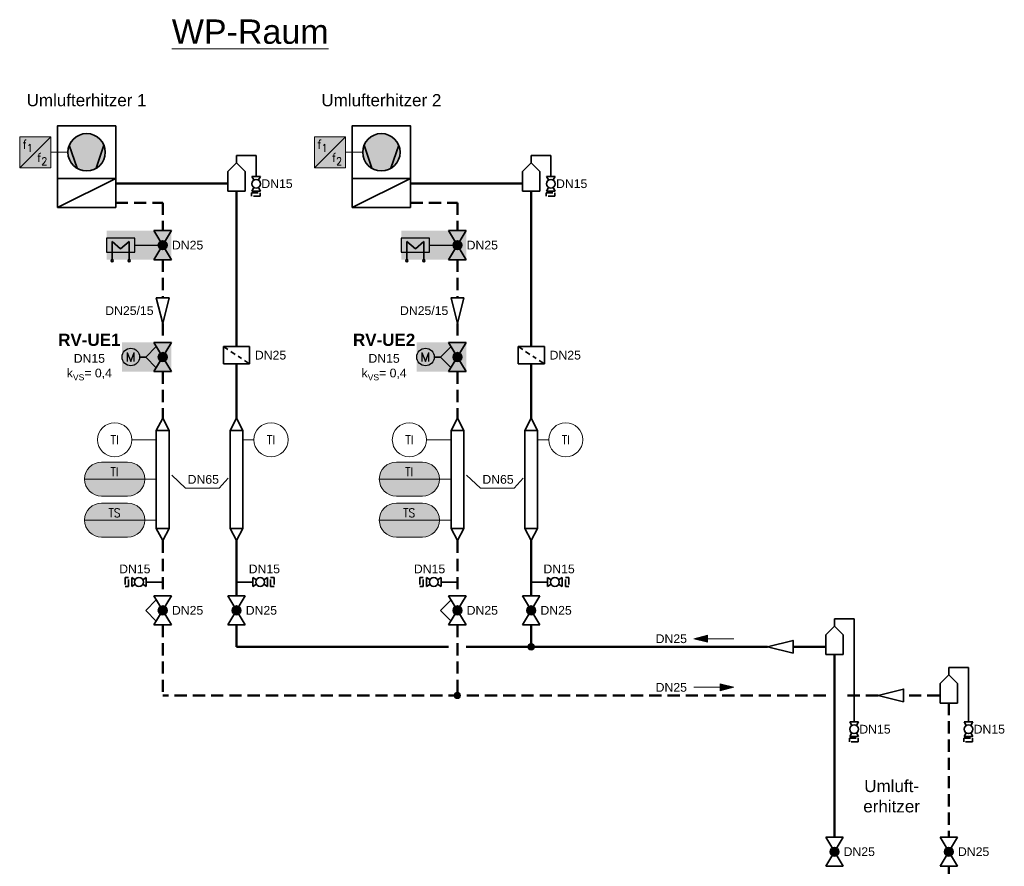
# Model space of a CAD drawing. Header units: millimetres. Extents: x -100 to 887, y -136 to 202.
# Tile 2 of 4: x -81 to 122, y 4 to 178. Entities that reach past the tile are written whole.
import ezdxf
from ezdxf.enums import TextEntityAlignment as Align

# ---------------------------------------------------------------- set-up
doc = ezdxf.new("R2010")
doc.units = ezdxf.units.MM
doc.linetypes.add('GESTRICHELT2', pattern=[0.375, 0.25, -0.125])
doc.layers.get('0').update_dxf_attribs({"lineweight": 18})
for name, color, linetype, lineweight in [('TGAx_G_KOM_GA-Symbole', 7, 'Continuous', 18), ('TGAx_G_KOM_Schraff_Steuerung-Umlufterhitzer', 52, 'Continuous', 18), ('TGAx_G_KOM_Schraff_Steuerung-übergeordnet', 241, 'Continuous', 18), ('TGAx_H_KOM_Armaturen', 7, 'Continuous', 35), ('TGAx_H_LTG_NT_RL', 164, 'GESTRICHELT2', 50), ('TGAx_H_LTG_NT_VL', 12, 'Continuous', 50), ('TGAx_H_TXT_Beschriftung', 7, 'Continuous', 18), ('TGAx_H_TXT_Dimensionierung', 7, 'Continuous', 18)]:
    doc.layers.add(name, color=color, linetype=linetype, lineweight=lineweight)
doc.styles.add('Arial', font='arial.ttf')
doc.styles.add('MEP-Reloaded-M-2.5', font='arial.ttf', dxfattribs={"height": 2.5})
doc.styles.add('MSR-Arial', font='romans.shx')

# ---------------------------------------------------------------- blocks, each defined once
blk = doc.blocks.new('7.01.03-Absperrventil')
at = {"linetype": 'Continuous'}
for p, q in [((0, 1.8), (0, -1.8)), ((0, 1.8), (6, -1.8)), ((6, 1.8), (0, -1.8)), ((6, 1.8), (6, -1.8))]:
    blk.add_line(p, q, dxfattribs=at)
for radius in [0.9, 0.8, 0.7, 0.6, 0.5, 0.4, 0.3, 0.2, 0.1]:
    blk.add_circle((3, 0), radius, dxfattribs=at)
blk.add_point((3, 0), dxfattribs=at)
blk = doc.blocks.new('7.01.04-Absperrhahn allg.')
at = {"linetype": 'Continuous'}
for p, q in [((0, 1.8), (0, -1.8)), ((0, 1.8), (1.46, 0.93)), ((6, 1.8), (4.54, 0.93)), ((6, 1.8), (6, -1.8)), ((1.46, -0.93), (0, -1.8)), ((4.54, -0.93), (6, -1.8))]:
    blk.add_line(p, q, dxfattribs=at)
blk.add_circle((3, 0), 1.8, dxfattribs=at)
blk = doc.blocks.new('5.07-Kupplung allg.')
at = {"linetype": 'Continuous'}
for p, q in [((0, 1.8), (0, -1)), ((1.4, 1), (1.4, 0)), ((1.4, 0), (1.4, -1.8))]:
    blk.add_line(p, q, dxfattribs=at)
for p, q in [((0, 1.8), (1.4, 1.8)), ((0, -1.8), (1.4, -1.8))]:
    blk.add_line(p, q)
blk = doc.blocks.new('4.11-Pfeil-Fliessrichtung')
at = {"linetype": 'Continuous', "lineweight": 18}
blk.add_line((-4.12, 0), (4.12, 0), dxfattribs=at)
at = {"linetype": 'Continuous', "lineweight": 18, "flags": 128}
for points in [[(1.32, 0.75), (4.12, 0), (1.32, -0.75)], [(1.39, 0.66), (3.85, 0), (1.39, -0.66)], [(1.46, 0.57), (3.58, 0), (1.46, -0.57)], [(1.53, 0.48), (3.31, 0), (1.53, -0.48)], [(1.6, 0.39), (3.04, 0), (1.6, -0.39)], [(1.67, 0.3), (2.77, 0), (1.67, -0.3)], [(1.74, 0.21), (2.5, 0), (1.74, -0.21)], [(1.81, 0.11), (2.23, 0), (1.81, -0.11)], [(1.88, 0.02), (1.96, 0), (1.88, -0.02)]]:
    blk.add_lwpolyline(points, close=True, dxfattribs=at)
blk = doc.blocks.new('6.01-Reduzierung')
at = {"flags": 128}
blk.add_lwpolyline([(0, 1.3125), (0, -1.3125), (5.25, 0)], close=True, dxfattribs=at)
blk = doc.blocks.new('7.02.01C-Absperrventil m. stet. Stellverhalten')
h = blk.add_hatch(color=256)
h.dxf.hatch_style = 1
h.paths.add_polyline_path([(2.23, 0.46), (3, 0), (3.77, 0.46, 0.56619)])
h.paths.add_polyline_path([(2.23, 0.46, 0.135933), (2.1, 0, 0.135933), (2.23, -0.46), (3, 0)])
h.paths.add_polyline_path([(3, 0), (2.23, -0.46, 0.56619), (3.77, -0.46)])
h.paths.add_polyline_path([(3.77, 0.46), (3, 0), (3.77, -0.46, 0.135933), (3.9, 0, 0.135933)])
at = {"linetype": 'Continuous'}
for p, q in [((3, 3.48), (0.81, 1.31)), ((3, 3.48), (5.19, 1.31)), ((6, 1.8), (0, -1.8)), ((0, 1.8), (6, -1.8)), ((0, 1.8), (0, -1.8)), ((6, 1.8), (6, -1.8))]:
    blk.add_line(p, q, dxfattribs=at)
blk.add_circle((3, 0), 0.9, dxfattribs=at)
blk.add_point((3, 0), dxfattribs=at)
blk = doc.blocks.new('7.05.02-Stellantr. Elektromotor')
at = {"lineweight": 25}
for p, q in [((-0.72, 0.9), (-0.72, -0.9)), ((-0.72, 0.9), (0, -0.9)), ((0, -0.9), (0.72, 0.9)), ((0.72, -0.9), (0.72, 0.9))]:
    blk.add_line(p, q, dxfattribs=at)
blk.add_circle((0, 0), 1.8, dxfattribs=at)
blk = doc.blocks.new('9.12-Schmutzfänger')
at = {"linetype": 'Continuous'}
for p, q in [((0, 2.7), (0, -2.7)), ((0, 2.7), (3.6, 2.7)), ((2.88, 1.63), (3.6, 2.7)), ((3.6, 2.7), (3.6, -2.7)), ((2.03, 0.35), (2.48, 1.02)), ((0, -2.7), (0.63, -1.75)), ((1.03, -1.15), (1.63, -0.26)), ((0, -2.7), (3.6, -2.7))]:
    blk.add_line(p, q, dxfattribs=at)
blk = doc.blocks.new('Lufterhitzer')
at = {"linetype": 'Continuous'}
for p, q in [((0, -6), (6, 6)), ((0, 6), (0, -6)), ((6, 6), (0, 6)), ((6, 6), (6, -6)), ((0, -6), (6, -6))]:
    blk.add_line(p, q, dxfattribs=at)
blk = doc.blocks.new('Vent')
at = {"linetype": 'Continuous'}
for p, q in [((-4.45, -1.8), (-2.46, 4.12)), ((4.45, -1.8), (2.46, 4.12))]:
    blk.add_line(p, q, dxfattribs=at)
blk.add_circle((0, 0), 4.8, dxfattribs=at)
blk = doc.blocks.new('GA_FÜHLER')
blk.add_circle((-3.25, 0), 3.5)
at = {"style": 'MSR-Arial', "width": 0.9}
blk.add_attdef('MESSART', text='', height=1.8, dxfattribs=at).set_placement((-3.25, 0), align=Align.MIDDLE_CENTER)
blk = doc.blocks.new('GA_FÜHLER-FERN_SymLang')
for p, q in [((-7.94, 3.5), (-2.6, 3.5)), ((-11.44, 0), (0.9, 0)), ((-7.94, -3.5), (-2.6, -3.5))]:
    blk.add_line(p, q)
for centre, start, end in [((-7.94, 0), 90, 270), ((-2.6, 0), 270, 90)]:
    blk.add_arc(centre, 3.5, start, end)
at = {"style": 'MSR-Arial', "width": 0.9}
for tag, p in [('MESSART', (-5.25, 1.5)), ('WERT', (-5.25, -1.55))]:
    blk.add_attdef(tag, text='', height=1.8, dxfattribs=at).set_placement(p, align=Align.MIDDLE_CENTER)
blk = doc.blocks.new('7.05.07-Stellantr. Schubsystem allg.')
at = {"lineweight": 25}
blk.add_line((0, 3.6), (0, 0), dxfattribs=at)
blk.add_lwpolyline([(-0.9, 3.6), (0.9, 3.6), (0.9, 7.2), (-0.9, 7.2)], close=True, dxfattribs=at)
blk = doc.blocks.new('4.16-Leitungs-Verbindungspunkt')
at = {"linetype": 'Continuous', "lineweight": 18}
blk.add_hatch(color=256, dxfattribs=at).paths.add_polyline_path([(0.65, 0, 1), (-0.65, 0, 1)])
blk.add_circle((0, 0), 0.65, dxfattribs=at)
blk = doc.blocks.new('02.MSR_Frequenzumrichter')
at = {"lineweight": 18}
blk.add_line((-3.2, -3.2), (3.2, 3.2), dxfattribs=at)
blk.add_lwpolyline([(-3.2, -3.2), (3.2, -3.2), (3.2, 3.2), (-3.2, 3.2)], close=True)
at = {"lineweight": 18, "char_height": 1.8, "attachment_point": 5, "style": 'MSR-Arial'}
for insert in [(-2.16, 1.63), (0.83, -1.08)]:
    blk.add_mtext('f', dxfattribs=dict(at, insert=insert))
at = {"lineweight": 18, "style": 'MSR-Arial', "width": 0.9}
for p in [(-1.12, 0.86), (1.87, -1.85)]:
    blk.add_attdef('Stufe', text='', height=1.6, dxfattribs=at).set_placement(p, align=Align.MIDDLE_CENTER)

msp = doc.modelspace()

# ---------------------------------------------------------------- hatches: boundary and pattern name
at = {"layer": 'TGAx_G_KOM_Schraff_Steuerung-Umlufterhitzer'}
h = msp.add_hatch(color=256, dxfattribs=at)
h.dxf.hatch_style = 1
h.paths.add_polyline_path([(-80.53, 147.54), (-74.13, 147.54), (-74.13, 153.94), (-80.53, 153.94)])
h = msp.add_hatch(color=256, dxfattribs=at)
h.dxf.hatch_style = 1
edge = h.paths.add_edge_path()
edge.add_arc((-66.78, 150.74), 3.84, 0, 360)
h = msp.add_hatch(color=256, dxfattribs=at)
h.dxf.hatch_style = 1
h.paths.add_polyline_path([(-19.98, 147.54), (-13.58, 147.54), (-13.58, 153.94), (-19.98, 153.94)])
h = msp.add_hatch(color=256, dxfattribs=at)
h.dxf.hatch_style = 1
edge = h.paths.add_edge_path()
edge.add_arc((-6.23, 150.74), 3.84, 0, 360)
h = msp.add_hatch(color=256, dxfattribs=at)
h.dxf.hatch_style = 1
h.paths.add_polyline_path([(-49.35, 134.64), (-62.67, 134.64), (-62.67, 128.64), (-49.35, 128.64)])
h = msp.add_hatch(color=256, dxfattribs=at)
h.dxf.hatch_style = 1
h.paths.add_polyline_path([(11.19, 134.64), (-2.13, 134.64), (-2.13, 128.64), (11.19, 128.64)])
at = {"layer": 'TGAx_G_KOM_Schraff_Steuerung-übergeordnet'}
h = msp.add_hatch(color=256, dxfattribs=at)
h.dxf.hatch_style = 1
h.paths.add_polyline_path([(-49.35, 111.64), (-59.51, 111.64), (-59.51, 105.64), (-49.35, 105.64)])
h = msp.add_hatch(color=256, dxfattribs=at)
h.dxf.hatch_style = 1
h.paths.add_polyline_path([(11.19, 111.64), (1.03, 111.64), (1.03, 105.64), (11.19, 105.64)])
h = msp.add_hatch(color=256, dxfattribs=at)
h.dxf.hatch_style = 1
edge = h.paths.add_edge_path()
edge.add_arc((-63.69, 83.55), 3.5, 90, 270)
edge.add_line((-63.69, 80.05), (-58.35, 80.05))
edge.add_arc((-58.35, 83.55), 3.5, 270, 450)
edge.add_line((-58.35, 87.05), (-63.69, 87.05))
h = msp.add_hatch(color=256, dxfattribs=at)
h.dxf.hatch_style = 1
edge = h.paths.add_edge_path()
edge.add_arc((-3.15, 83.55), 3.5, 90, 270)
edge.add_line((-3.15, 80.05), (2.2, 80.05))
edge.add_arc((2.2, 83.55), 3.5, 270, 450)
edge.add_line((2.2, 87.05), (-3.15, 87.05))
h = msp.add_hatch(color=256, dxfattribs=at)
h.dxf.hatch_style = 1
edge = h.paths.add_edge_path()
edge.add_arc((-63.69, 75.12), 3.5, 90, 270)
edge.add_line((-63.69, 71.62), (-58.35, 71.62))
edge.add_arc((-58.35, 75.12), 3.5, 270, 450)
edge.add_line((-58.35, 78.62), (-63.69, 78.62))
h = msp.add_hatch(color=256, dxfattribs=at)
h.dxf.hatch_style = 1
edge = h.paths.add_edge_path()
edge.add_arc((-3.15, 75.12), 3.5, 90, 270)
edge.add_line((-3.15, 71.62), (2.2, 71.62))
edge.add_arc((2.2, 75.12), 3.5, 270, 450)
edge.add_line((2.2, 78.62), (-3.15, 78.62))

# ---------------------------------------------------------------- linework, layer by layer
at = {"layer": 'TGAx_G_KOM_GA-Symbole'}
for p, q in [((-70.62, 150.74), (-74.13, 150.74)), ((-10.07, 150.74), (-13.58, 150.74))]:
    msp.add_line(p, q, dxfattribs=at)
at = {"layer": 'TGAx_G_KOM_GA-Symbole', "ltscale": 5}
for p, q in [((-57.52, 91.64), (-52.46, 91.64)), ((-32.4, 91.64), (-34.68, 91.64)), ((3.02, 91.64), (8.08, 91.64)), ((28.15, 91.64), (25.87, 91.64)), ((-54.85, 83.55), (-52.46, 83.55)), ((5.7, 83.55), (8.08, 83.55)), ((-54.85, 75.12), (-52.46, 75.12)), ((5.7, 75.12), (8.08, 75.12))]:
    msp.add_line(p, q, dxfattribs=at)
at = {"layer": 'TGAx_H_KOM_Armaturen'}
for p, q in [((-35.99, 148.57), (-35.99, 150.05)), ((-35.99, 150.05), (-31.96, 150.05)), ((-31.96, 150.05), (-31.96, 145.77)), ((24.55, 148.57), (24.55, 150.05)), ((24.55, 150.05), (28.59, 150.05)), ((28.59, 150.05), (28.59, 145.77)), ((-37.79, 146.77), (-35.99, 148.57)), ((-35.99, 148.57), (-34.19, 146.77)), ((22.75, 146.77), (24.55, 148.57)), ((24.55, 148.57), (26.35, 146.77)), ((-37.79, 146.77), (-37.79, 142.77)), ((-34.19, 146.77), (-34.19, 142.77)), ((22.75, 146.77), (22.75, 142.77)), ((26.35, 146.77), (26.35, 142.77)), ((-34.19, 142.77), (-37.79, 142.77)), ((26.35, 142.77), (22.75, 142.77)), ((-61.54, 128.67), (-61.54, 132.38)), ((-61.54, 132.38), (-59.79, 130.9)), ((-58.04, 132.38), (-59.79, 130.9)), ((-58.04, 128.67), (-58.04, 132.38)), ((-1, 128.67), (-1, 132.38)), ((-1, 132.38), (0.75, 130.9)), ((2.5, 132.38), (0.75, 130.9)), ((2.5, 128.67), (2.5, 132.38)), ((-55.91, 108.64), (-54.63, 108.64)), ((4.63, 108.64), (5.91, 108.64)), ((-54.52, 62.39), (-51.15, 62.39)), ((-32.63, 62.39), (-35.99, 62.39)), ((6.03, 62.39), (9.39, 62.39)), ((27.92, 62.39), (24.55, 62.39)), ((86.85, 53.3), (86.85, 54.79)), ((86.85, 54.79), (90.88, 54.79)), ((90.88, 54.79), (90.88, 33.62)), ((85.05, 51.5), (86.85, 53.3)), ((86.85, 53.3), (88.65, 51.5)), ((85.05, 51.5), (85.05, 47.5)), ((88.65, 51.5), (88.65, 47.5)), ((88.65, 47.5), (85.05, 47.5)), ((110.34, 43.3), (110.34, 44.79)), ((110.34, 44.79), (114.38, 44.79)), ((114.38, 44.79), (114.38, 33.62)), ((108.54, 41.5), (110.34, 43.3)), ((110.34, 43.3), (112.14, 41.5)), ((108.54, 41.5), (108.54, 37.5)), ((112.14, 41.5), (112.14, 37.5)), ((112.14, 37.5), (108.54, 37.5))]:
    msp.add_line(p, q, dxfattribs=at)
for points in [[(-72.78, 145.35), (-60.78, 145.35), (-60.78, 156.14), (-72.78, 156.14)], [(-12.23, 145.35), (-0.23, 145.35), (-0.23, 156.14), (-12.23, 156.14)], [(-49.84, 93.56), (-52.46, 93.56), (-51.15, 96.07)], [(-34.68, 93.56), (-37.31, 93.56), (-35.99, 96.07)], [(10.71, 93.56), (8.08, 93.56), (9.39, 96.07)], [(25.87, 93.56), (23.24, 93.56), (24.55, 96.07)], [(-52.46, 73.4), (-49.84, 73.4), (-49.84, 93.56), (-52.46, 93.56)], [(-37.31, 73.4), (-34.68, 73.4), (-34.68, 93.56), (-37.31, 93.56)], [(8.08, 73.4), (10.71, 73.4), (10.71, 93.56), (8.08, 93.56)], [(23.24, 73.4), (25.87, 73.4), (25.87, 93.56), (23.24, 93.56)], [(-49.84, 73.4), (-52.46, 73.4), (-51.15, 70.9)], [(-34.68, 73.4), (-37.31, 73.4), (-35.99, 70.9)], [(10.71, 73.4), (8.08, 73.4), (9.39, 70.9)], [(25.87, 73.4), (23.24, 73.4), (24.55, 70.9)]]:
    msp.add_lwpolyline(points, close=True, dxfattribs=at)
for centre in [(-61.54, 128.45), (-58.04, 128.45), (-1, 128.45), (2.5, 128.45)]:
    msp.add_circle(centre, 0.219, dxfattribs=at)
at = {"layer": 'TGAx_H_LTG_NT_RL', "ltscale": 10}
for p, q in [((-60.78, 140.37), (-51.15, 140.37)), ((-51.15, 140.37), (-51.15, 134.64)), ((-0.23, 140.37), (9.39, 140.37)), ((9.39, 140.37), (9.39, 134.64)), ((-51.15, 128.64), (-51.15, 120.79)), ((9.39, 128.64), (9.39, 120.79)), ((-51.15, 115.54), (-51.15, 111.64)), ((9.39, 115.54), (9.39, 111.64)), ((-51.15, 105.64), (-51.15, 96.07)), ((9.39, 105.64), (9.39, 96.07)), ((-51.15, 70.9), (-51.15, 59.56)), ((9.39, 70.9), (9.39, 59.56)), ((-51.15, 53.56), (-51.15, 39.06)), ((9.39, 53.56), (9.39, 39.06)), ((85.05, 39.06), (-51.15, 39.06)), ((95.8, 39.06), (88.33, 39.06)), ((108.42, 39.06), (101.05, 39.06)), ((110.34, 37.5), (110.34, 9.94)), ((110.34, 3.94), (110.34, -22.16))]:
    msp.add_line(p, q, dxfattribs=at)
at = {"layer": 'TGAx_H_LTG_NT_VL'}
for p, q in [((-60.78, 144.32), (-37.79, 144.32)), ((-0.23, 144.32), (22.75, 144.32)), ((-35.99, 142.77), (-35.99, 110.82)), ((24.55, 142.77), (24.55, 110.82)), ((-35.99, 107.22), (-35.99, 96.07)), ((24.55, 107.22), (24.55, 96.07)), ((-35.99, 70.9), (-35.99, 59.56)), ((24.55, 70.9), (24.55, 59.56)), ((-35.99, 53.56), (-35.99, 49.06)), ((24.55, 53.56), (24.55, 49.06)), ((-35.99, 49.06), (7.59, 49.06)), ((73.09, 49.06), (11.19, 49.06)), ((85.05, 49.06), (78.34, 49.06))]:
    msp.add_line(p, q, dxfattribs=at)
at = {"layer": 'TGAx_H_LTG_NT_VL', "ltscale": 0.1}
msp.add_line((86.85, 47.5), (86.85, 9.94), dxfattribs=at)
at = {"layer": 'TGAx_H_TXT_Dimensionierung'}
for points in [[(-49.27, 84.36), (-46.45, 81.67), (-39.52, 81.67), (-37.67, 83.75)], [(11.28, 84.36), (14.1, 81.67), (21.02, 81.67), (22.88, 83.75)]]:
    msp.add_lwpolyline(points, dxfattribs=at)

# ---------------------------------------------------------------- block references
at = {"layer": 'TGAx_G_KOM_GA-Symbole'}
ref = msp.add_blockref('02.MSR_Frequenzumrichter', (-77.33, 150.74), dxfattribs=at)
ref.add_attrib('Stufe', '1', dxfattribs={"layer": '0', "lineweight": 18, "height": 1.6, "style": 'MSR-Arial', "width": 0.9}).set_placement((-78.44, 151.6), align=Align.MIDDLE_CENTER)
ref.add_attrib('Stufe', '2', dxfattribs={"layer": '0', "lineweight": 18, "height": 1.6, "style": 'MSR-Arial', "width": 0.9}).set_placement((-75.46, 148.89), align=Align.MIDDLE_CENTER)
ref = msp.add_blockref('02.MSR_Frequenzumrichter', (-16.78, 150.74), dxfattribs=at)
ref.add_attrib('Stufe', '1', dxfattribs={"layer": '0', "lineweight": 18, "height": 1.6, "style": 'MSR-Arial', "width": 0.9}).set_placement((-17.9, 151.6), align=Align.MIDDLE_CENTER)
ref.add_attrib('Stufe', '2', dxfattribs={"layer": '0', "lineweight": 18, "height": 1.6, "style": 'MSR-Arial', "width": 0.9}).set_placement((-14.91, 148.89), align=Align.MIDDLE_CENTER)
at = {"layer": 'TGAx_G_KOM_GA-Symbole', "ltscale": 5}
ref = msp.add_blockref('GA_FÜHLER', (-64.27, 91.64), dxfattribs=dict(at, xscale=-1))
ref.add_attrib('MESSART', 'TI', dxfattribs={"layer": '0', "ltscale": 5, "height": 1.8, "style": 'MSR-Arial', "width": 0.9}).set_placement((-61.02, 91.64), align=Align.MIDDLE_CENTER)
for p in [(-25.65, 91.64), (34.9, 91.64)]:
    msp.add_blockref('GA_FÜHLER', p, dxfattribs=at).add_auto_attribs({'MESSART': 'TI'})
ref = msp.add_blockref('GA_FÜHLER', (-3.73, 91.64), dxfattribs=dict(at, xscale=-1))
ref.add_attrib('MESSART', 'TI', dxfattribs={"layer": '0', "ltscale": 5, "height": 1.8, "style": 'MSR-Arial', "width": 0.9}).set_placement((-0.48, 91.64), align=Align.MIDDLE_CENTER)
ref = msp.add_blockref('GA_FÜHLER-FERN_SymLang', (-66.29, 83.55), dxfattribs=dict(at, xscale=-1))
ref.add_attrib('MESSART', 'TI', dxfattribs={"layer": '0', "ltscale": 5, "height": 1.8, "style": 'MSR-Arial', "width": 0.9}).set_placement((-61.04, 85.05), align=Align.MIDDLE_CENTER)
ref = msp.add_blockref('GA_FÜHLER-FERN_SymLang', (-5.75, 83.55), dxfattribs=dict(at, xscale=-1))
ref.add_attrib('MESSART', 'TI', dxfattribs={"layer": '0', "ltscale": 5, "height": 1.8, "style": 'MSR-Arial', "width": 0.9}).set_placement((-0.5, 85.05), align=Align.MIDDLE_CENTER)
ref = msp.add_blockref('GA_FÜHLER-FERN_SymLang', (-66.29, 75.12), dxfattribs=dict(at, xscale=-1))
ref.add_attrib('MESSART', 'TS', dxfattribs={"layer": '0', "ltscale": 5, "height": 1.8, "style": 'MSR-Arial', "width": 0.9}).set_placement((-61.04, 76.62), align=Align.MIDDLE_CENTER)
ref = msp.add_blockref('GA_FÜHLER-FERN_SymLang', (-5.75, 75.12), dxfattribs=dict(at, xscale=-1))
ref.add_attrib('MESSART', 'TS', dxfattribs={"layer": '0', "ltscale": 5, "height": 1.8, "style": 'MSR-Arial', "width": 0.9}).set_placement((-0.5, 76.62), align=Align.MIDDLE_CENTER)
at = {"layer": 'TGAx_H_KOM_Armaturen'}
for name, p, xscale, yscale, zscale, rotation in [('Vent', (-66.78, 150.74), -0.8, 0.8, 0.8, 180), ('Vent', (-6.23, 150.74), -0.8, 0.8, 0.8, 180), ('7.01.04-Absperrhahn allg.', (-31.96, 145.77), -0.5, 0.5, 0.5, 90.00000000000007), ('7.01.04-Absperrhahn allg.', (28.59, 145.77), -0.5, 0.5, 0.5, 90.00000000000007), ('5.07-Kupplung allg.', (-32.03, 141.71), -0.4999999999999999, 0.4999999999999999, 0.4999999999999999, 270.0011121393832), ('5.07-Kupplung allg.', (28.52, 141.71), -0.4999999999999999, 0.4999999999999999, 0.4999999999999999, 270.0011121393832), ('7.05.07-Stellantr. Schubsystem allg.', (-51.15, 131.64), 1.6, 1.6, 1.6, 90.00000000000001), ('7.05.07-Stellantr. Schubsystem allg.', (9.39, 131.64), 1.6, 1.6, 1.6, 90.00000000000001), ('5.07-Kupplung allg.', (-58.17, 62.39), 0.5, 0.5, 0.5, 180), ('7.01.04-Absperrhahn allg.', (-54.52, 62.39), 0.5, 0.5, 0.5, 180), ('7.01.04-Absperrhahn allg.', (-32.63, 62.39), -0.5, 0.5, 0.5, 180), ('5.07-Kupplung allg.', (-28.98, 62.39), -0.5, 0.5, 0.5, 180), ('5.07-Kupplung allg.', (2.38, 62.39), 0.5, 0.5, 0.5, 180), ('7.01.04-Absperrhahn allg.', (6.03, 62.39), 0.5, 0.5, 0.5, 180), ('7.01.04-Absperrhahn allg.', (27.92, 62.39), -0.5, 0.5, 0.5, 180), ('5.07-Kupplung allg.', (31.57, 62.39), -0.5, 0.5, 0.5, 180), ('7.01.04-Absperrhahn allg.', (90.88, 33.62), 0.4999999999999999, 0.4999999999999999, 0.4999999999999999, 269.9988878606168), ('7.01.04-Absperrhahn allg.', (114.38, 33.62), 0.4999999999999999, 0.4999999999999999, 0.4999999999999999, 269.9988878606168), ('5.07-Kupplung allg.', (90.81, 29.56), -0.4999999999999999, 0.4999999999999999, 0.4999999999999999, 270.0011121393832), ('5.07-Kupplung allg.', (114.3, 29.56), -0.4999999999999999, 0.4999999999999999, 0.4999999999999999, 270.0011121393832)]:
    msp.add_blockref(name, p, dxfattribs=dict(at, xscale=xscale, yscale=yscale, zscale=zscale, rotation=rotation))
at = {"layer": 'TGAx_H_KOM_Armaturen', "xscale": -1, "rotation": 90}
for p in [(-66.78, 145.35), (-6.23, 145.35)]:
    msp.add_blockref('Lufterhitzer', p, dxfattribs=at)
at = {"layer": 'TGAx_H_KOM_Armaturen'}
for name, p, rotation in [('7.01.03-Absperrventil', (-51.15, 128.64), 90.00000000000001), ('7.01.03-Absperrventil', (9.39, 128.64), 90.00000000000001), ('6.01-Reduzierung', (-51.15, 120.79), 270), ('6.01-Reduzierung', (9.39, 120.79), 270), ('7.02.01C-Absperrventil m. stet. Stellverhalten', (-51.15, 105.64), 89.99999999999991), ('7.02.01C-Absperrventil m. stet. Stellverhalten', (9.39, 105.64), 89.99999999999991), ('9.12-Schmutzfänger', (-35.99, 110.82), 270.0000000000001), ('9.12-Schmutzfänger', (24.55, 110.82), 270.0000000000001), ('7.02.01C-Absperrventil m. stet. Stellverhalten', (-51.15, 53.56), 90.00000000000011), ('7.01.03-Absperrventil', (-35.99, 59.56), 270.0000000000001), ('7.02.01C-Absperrventil m. stet. Stellverhalten', (9.39, 53.56), 90.00000000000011), ('7.01.03-Absperrventil', (24.55, 59.56), 270.0000000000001), ('6.01-Reduzierung', (78.34, 49.06), 180), ('6.01-Reduzierung', (101.05, 39.06), 180), ('7.01.03-Absperrventil', (86.85, 3.94), 90), ('7.01.03-Absperrventil', (110.34, 3.94), 90)]:
    msp.add_blockref(name, p, dxfattribs=dict(at, rotation=rotation))
for p in [(-57.71, 108.64), (2.83, 108.64)]:
    msp.add_blockref('7.05.02-Stellantr. Elektromotor', p, dxfattribs=at)
at = {"layer": 'TGAx_H_LTG_NT_RL', "ltscale": 10}
msp.add_blockref('4.11-Pfeil-Fliessrichtung', (62.07, 40.74), dxfattribs=at)
at = {"layer": 'TGAx_H_LTG_NT_RL', "ltscale": 0.5}
msp.add_blockref('4.16-Leitungs-Verbindungspunkt', (9.39, 39.06), dxfattribs=at)
at = {"layer": 'TGAx_H_LTG_NT_VL', "rotation": 180}
msp.add_blockref('4.11-Pfeil-Fliessrichtung', (62.07, 50.74), dxfattribs=at)
at = {"layer": 'TGAx_H_LTG_NT_VL'}
msp.add_blockref('4.16-Leitungs-Verbindungspunkt', (24.55, 49.06), dxfattribs=at)

# ---------------------------------------------------------------- texts
at = {"layer": 'TGAx_H_TXT_Beschriftung'}
for s, insert, char_height, attachment_point, style in [('{\\LWP-Raum}', (-33.17, 175.5), 5, 5, 'MEP-Reloaded-M-2.5'), ('\\A1;Umlufterhitzer 1', (-66.78, 161.43), 2.5, 5, 'Arial'), ('\\A1;Umlufterhitzer 2', (-6.23, 161.43), 2.5, 5, 'Arial'), ('\\A1;{\\H1.38889x;Umluft-\\Perhitzer}', (98.59, 21.7), 1.8, 2, 'Arial')]:
    msp.add_mtext(s, dxfattribs=dict(at, insert=insert, char_height=char_height, attachment_point=attachment_point, style=style))
at = {"layer": 'TGAx_H_TXT_Dimensionierung', "char_height": 1.8, "width": 1.7603}
for s, insert, attachment_point, style in [('DN15', (-24.46, 144.27), 6, 'Arial'), ('DN15', (36.08, 144.27), 6, 'Arial'), ('DN25', (-49.25, 131.64), 4, 'MEP-Reloaded-M-2.5'), ('DN25', (11.29, 131.64), 4, 'MEP-Reloaded-M-2.5'), ('DN25/15', (-53.03, 118.17), 6, 'Arial'), ('DN25/15', (7.52, 118.17), 6, 'Arial'), ('DN25', (-32.21, 109.02), 4, 'MEP-Reloaded-M-2.5'), ('DN25', (28.33, 109.02), 4, 'MEP-Reloaded-M-2.5'), ('DN65', (-42.81, 83.48), 5, 'MEP-Reloaded-M-2.5'), ('DN65', (17.73, 83.48), 5, 'MEP-Reloaded-M-2.5'), ('DN15', (-56.88, 65.07), 5, 'MEP-Reloaded-M-2.5'), ('DN15', (-30.27, 65.07), 5, 'MEP-Reloaded-M-2.5'), ('DN15', (3.67, 65.07), 5, 'MEP-Reloaded-M-2.5'), ('DN15', (30.28, 65.07), 5, 'MEP-Reloaded-M-2.5'), ('DN25', (-49.25, 56.56), 4, 'MEP-Reloaded-M-2.5'), ('DN25', (-34.09, 56.56), 4, 'MEP-Reloaded-M-2.5'), ('DN25', (11.29, 56.56), 4, 'MEP-Reloaded-M-2.5'), ('DN25', (26.45, 56.56), 4, 'MEP-Reloaded-M-2.5'), ('DN25', (53.33, 50.72), 5, 'MEP-Reloaded-M-2.5'), ('DN25', (53.33, 40.72), 5, 'MEP-Reloaded-M-2.5'), ('DN15', (98.38, 32.12), 6, 'Arial'), ('DN15', (121.87, 32.12), 6, 'Arial'), ('DN25', (88.73, 6.94), 4, 'Arial'), ('DN25', (112.22, 6.94), 4, 'Arial')]:
    msp.add_mtext(s, dxfattribs=dict(at, insert=insert, attachment_point=attachment_point, style=style))
at = {"layer": 'TGAx_H_TXT_Dimensionierung', "char_height": 2.5, "attachment_point": 5, "style": 'Arial'}
for s, insert in [('\\A1;{\\fArial|b1|i0|c0|p34;RV-UE1}\\P{\\H0.72x;DN15\\Pk\\H0.7x;\\S^ VS;\\H1.42857x;= 0,4}', (-66.22, 108.64)), ('\\A1;{\\fArial|b1|i0|c0|p34;RV-UE2}\\P{\\H0.72x;DN15\\Pk\\H0.7x;\\S^ VS;\\H1.42857x;= 0,4}', (-5.67, 108.64))]:
    msp.add_mtext(s, dxfattribs=dict(at, insert=insert))

doc.saveas('drawing.dxf')
